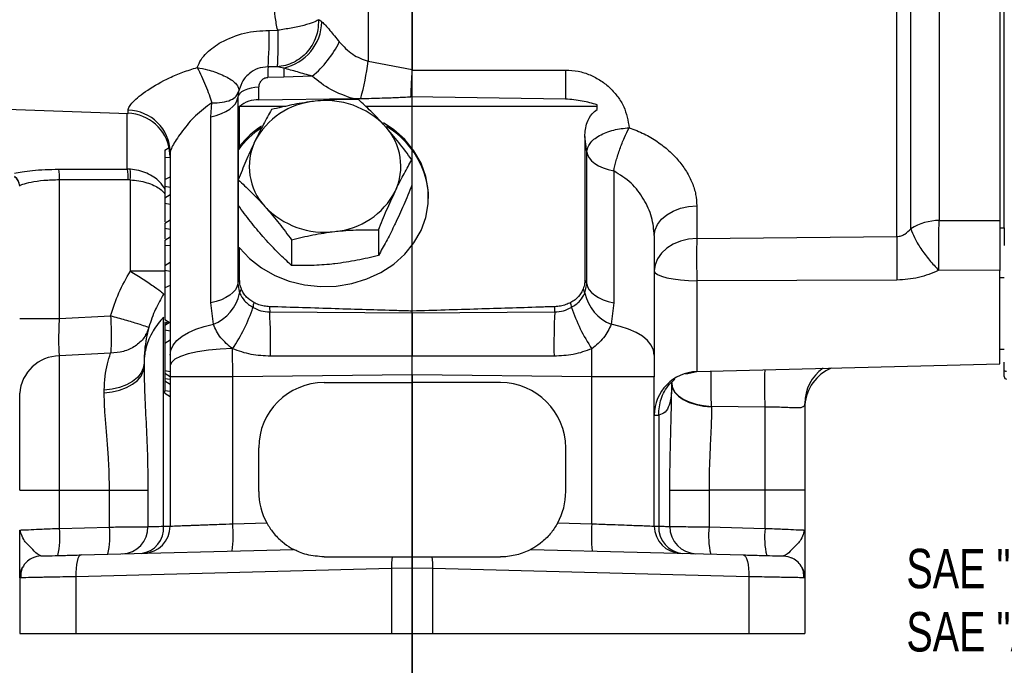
# Model space of a CAD drawing. Header units: inches. Extents: x 0.4 to 16.6, y 0.2 to 10.8.
# Tile 6 of 16: x 3.5 to 7.1, y 3.8 to 6.2. Entities that reach past the tile are written whole.
import ezdxf

# ---------------------------------------------------------------- set-up
doc = ezdxf.new("R2010")
doc.units = ezdxf.units.IN
doc.header["$MEASUREMENT"] = 0
doc.layers.add('SLD-0', color=7, linetype='Continuous', lineweight=25)
doc.styles.add('SLDTEXTSTYLE0', font='TXT', dxfattribs={"width": 0.75})

# ---------------------------------------------------------------- blocks, each defined once
blk = doc.blocks.new('SW_NOTE_0_1')
at = {"layer": 'SLD-0', "color": 0, "char_height": 0.145833, "attachment_point": 1, "style": 'SLDTEXTSTYLE0'}
for s, insert in [('SAE "B" 7/8" -13T', (-2.1604, 0.2859)), ('SAE "A" 2-BOLT FLANGE', (-2.1604, 0.0521))]:
    blk.add_mtext(s, dxfattribs=dict(at, insert=insert))

msp = doc.modelspace()

# ---------------------------------------------------------------- linework, layer by layer
at = {"color": 7, "linetype": 'Continuous', "lineweight": 25}
for p, q in [((4.7518, 8.7006), (4.7518, 6.0396)), ((6.7075, 5.3917), (6.7075, 7.4117)), ((7.1044, 5.4231), (7.1044, 7.4218)), ((6.759, 5.42), (6.759, 7.3866)), ((6.8635, 7.3739), (6.8635, 5.4504)), ((7.0883, 7.3769), (7.0883, 5.4504)), ((4.915, 6.4274), (4.915, 6.0087)), ((4.3855, 6.1541), (4.4174, 6.1544)), ((4.4153, 6.0196), (4.3817, 6.0191)), ((4.4398, 6.0145), (4.4153, 6.0196)), ((4.7518, 6.0396), (4.915, 6.0087)), ((4.915, 6.0087), (4.915, 6.0074)), ((4.4407, 5.9808), (4.3805, 5.9796)), ((4.545, 5.9845), (4.4407, 5.9808)), ((4.915, 6.0074), (5.482, 6.0072)), ((4.2812, 5.9504), (4.2724, 5.9279)), ((4.3481, 5.8968), (4.3481, 5.9434)), ((4.268, 5.9184), (4.2724, 5.9279)), ((4.2697, 5.9051), (4.2697, 5.2166)), ((4.2724, 5.9279), (4.2709, 5.9155)), ((4.3481, 5.8968), (4.6962, 5.9014)), ((4.6962, 5.9014), (4.7244, 5.9018)), ((5.4815, 5.8998), (4.9103, 5.9084)), ((3.3605, 5.8647), (3.8642, 5.8471)), ((4.1699, 5.8345), (4.1735, 5.8858)), ((4.2767, 5.7259), (4.2767, 5.8731)), ((4.2767, 5.8731), (4.4475, 5.8731)), ((4.7426, 5.8731), (5.5983, 5.8731)), ((5.5983, 5.8614), (5.5983, 5.8786)), ((4.1699, 5.146), (4.1699, 5.8345)), ((5.5533, 5.7612), (5.5533, 5.2312)), ((5.5604, 5.7045), (5.5533, 5.7612)), ((4.0005, 5.711), (4.0161, 5.721)), ((4.0199, 5.6879), (4.0161, 5.721)), ((4.2722, 5.7136), (4.2767, 5.7259)), ((4.0005, 5.711), (4.0005, 5.6833)), ((4.0199, 5.6822), (4.0005, 5.6833)), ((4.0199, 5.7039), (4.0199, 4.9528)), ((4.2722, 5.6038), (4.2722, 5.7136)), ((5.5604, 5.2166), (5.5604, 5.7045)), ((4.9137, 5.6753), (4.9137, 5.5808)), ((3.6078, 5.6404), (3.8614, 5.6406)), ((3.8726, 5.6402), (3.8614, 5.6406)), ((4.0005, 5.6021), (4.0199, 5.6121)), ((5.6602, 5.6339), (5.6602, 5.146)), ((3.8642, 5.6013), (3.6107, 5.6009)), ((3.6107, 5.088), (3.6107, 5.6009)), ((3.8726, 5.601), (3.8642, 5.6013)), ((3.8726, 5.2633), (3.8726, 5.601)), ((4.0005, 5.6021), (4.0005, 5.5773)), ((4.0005, 5.5773), (4.0199, 5.574)), ((4.0005, 5.5773), (4.0005, 5.5329)), ((4.2712, 5.6015), (4.2712, 5.507)), ((4.0199, 5.5452), (4.0005, 5.5329)), ((4.0005, 5.5329), (4.0005, 5.5143)), ((4.0005, 5.5143), (4.0199, 5.511)), ((4.2722, 5.3492), (4.2722, 5.5058)), ((5.9673, 5.5052), (5.9673, 5.3843)), ((4.0005, 5.441), (4.0199, 5.4533)), ((4.0005, 5.441), (4.0005, 5.4224)), ((6.8635, 5.4504), (7.0883, 5.4504)), ((7.0883, 5.4493), (7.0883, 5.4231)), ((4.0005, 5.4224), (4.0199, 5.4191)), ((4.0005, 5.4224), (4.0005, 5.3822)), ((4.0005, 5.3777), (4.0199, 5.3901)), ((4.79, 5.4159), (4.79, 5.3214)), ((5.8102, 5.3949), (5.8102, 4.9528)), ((5.9673, 5.3843), (6.7075, 5.3917)), ((7.0883, 5.4231), (7.1044, 5.4231)), ((7.0883, 5.4231), (7.0883, 5.2652)), ((7.1044, 5.4231), (7.1044, 5.3576)), ((4.0005, 5.3777), (4.0005, 5.3587)), ((4.0005, 5.3587), (4.0199, 5.3591)), ((4.0005, 5.3587), (4.0005, 5.2846)), ((4.4687, 5.379), (4.4687, 5.2845)), ((4.2767, 5.3497), (4.2722, 5.3492)), ((4.2767, 5.2312), (4.2767, 5.3497)), ((4.0005, 5.2846), (4.0199, 5.2969)), ((4.0005, 5.2846), (4.0005, 5.2668)), ((4.0005, 5.2668), (4.0199, 5.2635)), ((4.0005, 5.2668), (4.0005, 5.1856)), ((5.9668, 5.2638), (5.9673, 5.2279)), ((7.0883, 5.2652), (6.8621, 5.2664)), ((7.0883, 4.9209), (7.0883, 5.2652)), ((4.0199, 5.2102), (4.0005, 5.2012)), ((4.2697, 5.2166), (4.2768, 5.1815)), ((5.5533, 5.1815), (5.5604, 5.2166)), ((6.7075, 5.2303), (5.9673, 5.2279)), ((7.1044, 5.2389), (7.0883, 5.2389)), ((4.1795, 5.0665), (4.1699, 5.146)), ((5.6602, 5.146), (5.6506, 5.0665)), ((3.6107, 5.088), (3.7998, 5.0974)), ((4.3881, 5.1126), (4.915, 5.1084)), ((4.915, 5.1084), (4.915, 5.1155)), ((4.915, 5.1084), (5.442, 5.1126)), ((3.4634, 5.088), (3.6107, 5.088)), ((3.9957, 4.3197), (3.9957, 5.0933)), ((4.0158, 5.0729), (4.0005, 5.0833)), ((4.0005, 5.0692), (4.0116, 5.0757)), ((4.0005, 5.0631), (4.0199, 5.0754)), ((4.0005, 5.0692), (4.0005, 5.0631)), ((4.0005, 5.0631), (4.0005, 5.0445)), ((4.0199, 5.0412), (4.0005, 5.0445)), ((4.0005, 5.0445), (4.0005, 4.9972)), ((4.0005, 4.9972), (4.0199, 5.0096)), ((4.0005, 4.9972), (4.0005, 4.8956)), ((3.7998, 4.9601), (3.6107, 4.9497)), ((4.0199, 4.9528), (4.0199, 4.9139)), ((4.2509, 4.9758), (4.2499, 4.9765)), ((4.2513, 4.8722), (4.2509, 4.9758)), ((5.5788, 4.8722), (5.5792, 4.9758)), ((7.0883, 4.9749), (7.1044, 4.9749)), ((3.6107, 4.4524), (3.6107, 4.9497)), ((3.9231, 4.9234), (3.9231, 4.9109)), ((4.915, 4.9489), (4.3907, 4.9485)), ((5.4394, 4.9485), (4.915, 4.9489)), ((4.915, 4.88), (4.915, 4.9489)), ((5.9673, 4.8915), (7.0883, 4.9209)), ((7.1044, 4.8952), (7.1044, 4.9263)), ((4.0005, 4.8956), (4.0199, 4.8923)), ((4.0005, 4.8956), (4.0005, 4.8861)), ((4.0005, 4.8861), (4.0199, 4.8737)), ((4.0005, 4.8861), (4.0005, 4.8665)), ((4.0199, 4.9139), (4.0199, 4.8722)), ((4.915, 4.88), (4.2513, 4.8722)), ((4.915, 4.8511), (4.915, 4.88)), ((5.5788, 4.8722), (4.915, 4.88)), ((5.9346, 4.8848), (5.9673, 4.8918)), ((7.1044, 4.8731), (7.1044, 4.8952)), ((4.0005, 4.8665), (4.0199, 4.8632)), ((4.0005, 4.8665), (4.0005, 4.857)), ((4.0005, 4.857), (4.0199, 4.8447)), ((4.0005, 4.857), (4.0005, 4.8209)), ((4.0199, 4.8722), (4.0199, 4.3199)), ((4.2513, 4.8722), (4.0199, 4.8722)), ((4.2513, 4.3285), (4.2513, 4.8722)), ((4.5892, 4.8511), (4.915, 4.8511)), ((5.2408, 4.8511), (4.915, 4.8511)), ((5.5788, 4.3285), (5.5788, 4.8722)), ((5.8102, 4.8722), (5.5788, 4.8722)), ((5.8102, 4.3199), (5.8102, 4.8722)), ((5.8747, 4.8471), (5.8747, 4.8488)), ((5.8747, 4.8444), (5.8747, 4.8471)), ((3.7759, 4.813), (3.7759, 4.8228)), ((4.0199, 4.8176), (4.0005, 4.8209)), ((4.0005, 4.8114), (4.0005, 4.8209)), ((4.0005, 4.8114), (4.0199, 4.799)), ((6.0219, 4.7628), (6.0219, 4.761)), ((6.2194, 4.7601), (6.0219, 4.7628)), ((6.2194, 4.7601), (6.2194, 4.4524)), ((5.8102, 4.7308), (5.8263, 4.7308)), ((5.8263, 4.7308), (5.8263, 4.3198)), ((4.3473, 4.4479), (4.3473, 4.6092)), ((5.4828, 4.4479), (5.4828, 4.6092)), ((3.4634, 4.4524), (3.6107, 4.4524)), ((3.6107, 4.4524), (3.7954, 4.4524)), ((3.6107, 4.3116), (3.6107, 4.4524)), ((3.7954, 4.4524), (3.9377, 4.4524)), ((3.7954, 4.3165), (3.7954, 4.4524)), ((3.9377, 4.4524), (3.9377, 4.3179)), ((5.8676, 4.3185), (5.8676, 4.4524)), ((5.8676, 4.4524), (6.0124, 4.4524)), ((6.0124, 4.4524), (6.0124, 4.3171)), ((6.2194, 4.4524), (6.0124, 4.4524)), ((6.3666, 4.4524), (6.2194, 4.4524)), ((6.2194, 4.4524), (6.2194, 4.3116)), ((6.3666, 4.4524), (6.3666, 4.3054)), ((3.4634, 4.3054), (3.4684, 4.3056)), ((3.468, 4.2944), (3.4634, 4.3054)), ((3.4661, 4.3055), (3.4641, 4.2949)), ((3.6107, 4.3116), (3.7954, 4.3165)), ((4.2513, 4.3285), (4.377, 4.3318)), ((5.4531, 4.3318), (5.5788, 4.3285)), ((6.0124, 4.3171), (6.2194, 4.3116)), ((6.3616, 4.3056), (6.3666, 4.3054)), ((6.3666, 4.3054), (6.362, 4.2944)), ((6.3659, 4.2949), (6.364, 4.3055)), ((3.6905, 4.2133), (4.4765, 4.2339)), ((5.3536, 4.2339), (6.1396, 4.2133)), ((4.5892, 4.206), (4.8409, 4.206)), ((4.9892, 4.206), (5.2408, 4.206)), ((4.8386, 4.1632), (3.6709, 4.1327)), ((4.915, 4.1647), (4.8386, 4.1632)), ((4.8386, 4.1632), (4.8386, 3.9221)), ((4.9915, 4.1632), (4.915, 4.1647)), ((4.9915, 3.9221), (4.9915, 4.1632)), ((6.1592, 4.1327), (4.9915, 4.1632)), ((3.4634, 4.1288), (3.4634, 3.9221)), ((3.6709, 4.1327), (3.6709, 3.9221)), ((6.1592, 4.1327), (6.1592, 3.9221)), ((6.3666, 4.1288), (6.3594, 4.1289)), ((6.3666, 4.1288), (6.3666, 3.9221)), ((3.4634, 3.9221), (3.6709, 3.9221)), ((3.6709, 3.9221), (4.8386, 3.9221)), ((4.8386, 3.9221), (4.9915, 3.9221)), ((4.9915, 3.9221), (6.1592, 3.9221)), ((6.1592, 3.9221), (6.3666, 3.9221))]:
    msp.add_line(p, q, dxfattribs=at)
at = {"color": 8, "linetype": 'Continuous', "lineweight": 25}
for p, q in [((4.2709, 5.9155), (4.2697, 5.9051)), ((3.8614, 5.6406), (3.8614, 5.8472)), ((3.8642, 5.8471), (3.8642, 5.8583)), ((4.0005, 5.2633), (3.8726, 5.2633)), ((5.9673, 5.2279), (5.9673, 4.8915)), ((5.926, 4.8829), (5.9346, 4.8848))]:
    msp.add_line(p, q, dxfattribs=at)
at = {"color": 7, "linetype": 'Continuous', "lineweight": 25, "flags": 128}
for points in [[(4.3481, 5.9434), (4.3332, 5.9425), (4.3188, 5.9403), (4.3056, 5.9367), (4.2939, 5.932), (4.2841, 5.9262), (4.2767, 5.9197), (4.2718, 5.9126), (4.2697, 5.9051)], [(4.1699, 5.8345), (4.1903, 5.8396), (4.2091, 5.846), (4.2259, 5.8537), (4.2403, 5.8626), (4.2521, 5.8723), (4.261, 5.8828), (4.2669, 5.8938), (4.2697, 5.9051)], [(4.2767, 5.3497), (4.3137, 5.3101), (4.3573, 5.2758), (4.4065, 5.2476), (4.4601, 5.2264), (4.5168, 5.2125), (4.5752, 5.2063), (4.6341, 5.2079), (4.692, 5.2174), (4.7476, 5.2344), (4.7994, 5.2585), (4.8464, 5.2893), (4.8874, 5.326), (4.9214, 5.3676), (4.9477, 5.4133), (4.9655, 5.4619), (4.9745, 5.5123), (4.9745, 5.5634), (4.9655, 5.6138), (4.9477, 5.6624), (4.9214, 5.7081), (4.8874, 5.7497), (4.8464, 5.7864), (4.8088, 5.8118)], [(5.5604, 5.7045), (5.5631, 5.6932), (5.569, 5.6822), (5.578, 5.6717), (5.5898, 5.6619), (5.6042, 5.6531), (5.621, 5.6454), (5.6398, 5.6389), (5.6602, 5.6339)], [(5.8102, 5.3949), (5.8132, 5.4161), (5.8221, 5.4364), (5.8365, 5.4553), (5.856, 5.4719), (5.8797, 5.4856), (5.9068, 5.4959), (5.9364, 5.5026), (5.9673, 5.5052)], [(5.9673, 5.3843), (5.9364, 5.3815), (5.9068, 5.3743), (5.8797, 5.363), (5.856, 5.3479), (5.8365, 5.3298), (5.8221, 5.3092), (5.8132, 5.287), (5.8102, 5.2638)], [(5.8102, 5.2638), (5.8132, 5.2569), (5.8221, 5.2503), (5.8365, 5.2441), (5.8559, 5.2387), (5.8797, 5.2342), (5.9068, 5.2309), (5.9364, 5.2287), (5.9673, 5.2279)], [(4.2697, 5.2166), (4.2669, 5.2053), (4.261, 5.1943), (4.2521, 5.1838), (4.2403, 5.174), (4.2259, 5.1652), (4.2091, 5.1575), (4.1903, 5.151), (4.1699, 5.146)], [(5.5604, 5.2166), (5.5631, 5.2053), (5.569, 5.1943), (5.578, 5.1838), (5.5898, 5.174), (5.6042, 5.1652), (5.621, 5.1575), (5.6398, 5.151), (5.6602, 5.146)], [(4.0199, 4.9528), (4.0227, 4.9712), (4.0311, 4.9892), (4.0449, 5.0064), (4.0638, 5.0223), (4.0872, 5.0365), (4.1148, 5.0489), (4.1458, 5.0589), (4.1795, 5.0665)], [(5.8102, 4.9528), (5.8074, 4.9712), (5.799, 4.9892), (5.7852, 5.0064), (5.7663, 5.0223), (5.7428, 5.0365), (5.7153, 5.0489), (5.6843, 5.0589), (5.6506, 5.0665)], [(4.2499, 4.9765), (4.2044, 4.9748), (4.161, 4.9708), (4.1213, 4.9649), (4.0866, 4.9571), (4.0582, 4.9477), (4.0372, 4.9372), (4.0242, 4.9258), (4.0199, 4.9139)], [(3.9231, 4.9234), (3.9203, 4.9048), (3.9121, 4.8868), (3.8988, 4.8701), (3.8807, 4.8552), (3.8586, 4.8427), (3.8331, 4.8329), (3.8052, 4.8262), (3.7759, 4.8228)], [(3.7759, 4.813), (3.8052, 4.8162), (3.8331, 4.8227), (3.8586, 4.8323), (3.8807, 4.8445), (3.8988, 4.859), (3.9121, 4.8753), (3.9203, 4.8928), (3.9231, 4.9109)], [(5.8747, 4.8466), (5.8775, 4.8311), (5.8857, 4.8161), (5.899, 4.8022), (5.9171, 4.7898), (5.9392, 4.7793), (5.9647, 4.7711), (5.9926, 4.7656), (6.0219, 4.7628)], [(5.8747, 4.8444), (5.8775, 4.829), (5.8857, 4.8141), (5.899, 4.8002), (5.9171, 4.7878), (5.9392, 4.7774), (5.9647, 4.7693), (5.9926, 4.7638), (6.0219, 4.761)], [(3.542, 4.2094), (3.5265, 4.2075), (3.5124, 4.2029)], [(3.6905, 4.2133), (3.6863, 4.2116), (3.6824, 4.207), (3.6788, 4.1995), (3.6758, 4.1895), (3.6734, 4.1773), (3.6718, 4.1634), (3.6709, 4.1483), (3.6709, 4.1327)], [(6.1396, 4.2133), (6.1438, 4.2116), (6.1477, 4.207), (6.1513, 4.1995), (6.1543, 4.1895), (6.1567, 4.1773), (6.1583, 4.1634), (6.1592, 4.1483), (6.1592, 4.1327)], [(6.2881, 4.2094), (6.3035, 4.2075), (6.3177, 4.2029)]]:
    msp.add_lwpolyline(points, dxfattribs=at)
at = {"color": 7, "linetype": 'Continuous', "lineweight": 25}
for centre, radius, start, end in [((3.0744, 6.1232), 1.3115, 355.4472, 1.35), ((4.399, 6.1922), 0.1823, 282.9422, 357.9989), ((4.3028, 6.279), 0.3813, 309.4333, 333.9348), ((4.8506, 5.9853), 0.4701, 175.8743, 180.6956), ((6.7641, 6.0557), 2.3246, 181.0145, 181.8465), ((3.6792, 6.1818), 1.0821, 345.0034, 352.4489), ((10.7127, 5.9325), 5.2313, 179.1818, 180.3584), ((4.3424, 5.7948), 0.1022, 86.7723, 129.9855), ((4.5793, 5.615), 0.2778, 94.9017, 152.408), ((4.5948, 5.5926), 0.3018, 43.1616, 97.4645), ((3.8622, 5.7006), 0.1577, 1.2029, 89.2637), ((3.8586, 5.686), 0.1613, 8.835, 88), ((4.5573, 5.4948), 0.3594, 123.8999, 142.4994), ((4.5587, 5.4996), 0.3616, 123.7906, 141.2459), ((4.6554, 5.6513), 0.2174, 334.6152, 42.7924), ((4.6578, 5.525), 0.3179, 1.1559, 59.2586), ((4.5295, 5.6505), 0.2174, 154.6152, 222.7924), ((3.4231, 5.5787), 0.0403, 0.0096, 58.2746), ((3.4231, 5.5776), 0.0403, 0, 58.2375), ((3.433, 5.6081), 0.1778, 357.6898, 10.461), ((3.6813, 5.608), 0.1831, 357.9138, 10.2685), ((3.6914, 5.6206), 0.1822, 353.8345, 6.1655), ((4.6056, 5.6868), 0.2778, 274.9017, 332.408), ((4.5901, 5.7092), 0.3018, 223.1616, 277.4645), ((6.8636, 5.2555), 0.195, 90.0167, 122.4251), ((11.0528, 5.3108), 4.3461, 178.9329, 181.0605), ((4.2952, 5.2132), 0.0258, 135.9328, 172.5589), ((5.5348, 5.2132), 0.0258, 7.4411, 44.0672), ((4.118, 5.2172), 0.1628, 292.1985, 347.3101), ((4.3138, 5.1754), 0.0375, 144.6016, 170.7232), ((5.5163, 5.1754), 0.0375, 9.2768, 35.3984), ((5.7121, 5.2172), 0.1628, 192.6899, 247.8015), ((4.4209, 5.1231), 0.0949, 165.3325, 176.2887), ((5.4092, 5.1231), 0.0949, 3.7113, 14.6675), ((3.7216, 5.3305), 0.6371, 326.1717, 341.5899), ((5.107, 5.1422), 0.7196, 180.8248, 182.3556), ((1.9709, 4.9913), 2.4202, 358.9848, 2.8727), ((7.8592, 4.9913), 2.4202, 177.1273, 181.0152), ((4.723, 5.1422), 0.7196, 357.6444, 359.1752), ((6.1085, 5.3305), 0.6371, 198.4101, 213.8283), ((3.6121, 4.8006), 0.1491, 90.5583, 175.887), ((5.9715, 4.7303), 0.1613, 91.5033, 180), ((6.5279, 4.7564), 0.1613, 113.2554, 175.5199), ((7.1112, 4.9024), 0.00993, 226.5542, 279.7443), ((4.5892, 4.6092), 0.2419, 90, 180), ((5.2408, 4.6092), 0.2419, 0, 90), ((7.1145, 4.8731), 0.0101, 180, 261.0288), ((4.5892, 4.4479), 0.2419, 180, 208.6791), ((5.2408, 4.4479), 0.2419, 331.3209, 0), ((3.3169, 4.2791), 0.2955, 346.6906, 6.328), ((3.5016, 4.2839), 0.2955, 346.6906, 6.328), ((3.8387, 4.3162), 0.0991, 272.3641, 0.9417), ((3.9024, 4.3121), 0.0936, 276.3854, 4.6303), ((3.9192, 4.3199), 0.1006, 271.5, 0), ((3.6727, 4.2883), 0.58, 354.0238, 3.977), ((6.1574, 4.2883), 0.58, 176.023, 185.9762), ((5.9108, 4.3199), 0.1006, 180, 268.5), ((5.9219, 4.3146), 0.0957, 176.8969, 265.4179), ((5.9674, 4.3177), 0.0999, 179.5398, 268.0849), ((6.3062, 4.2845), 0.2955, 173.672, 193.3094), ((6.5132, 4.2791), 0.2955, 173.672, 193.3094), ((5.0996, 4.1708), 0.2611, 172.2635, 181.6685), ((4.7305, 4.1708), 0.2611, 358.3315, 7.7365), ((3.5441, 4.1288), 0.0806, 150.5365, 180), ((6.286, 4.1288), 0.0806, 0, 29.4635)]:
    msp.add_arc(centre, radius, start, end, dxfattribs=at)
at = {"color": 8, "linetype": 'Continuous', "lineweight": 25}
for centre, radius, start, end in [((7.7096, 4.8395), 1.4923, 177.7501, 183.0516), ((6.5262, 4.7734), 0.1596, 125.2244, 179.9201)]:
    msp.add_arc(centre, radius, start, end, dxfattribs=at)
at = {"color": 7, "linetype": 'Continuous', "lineweight": 25}
for points, knots in [([(4.4174, 6.1544), (4.4139, 6.1714), (4.4071, 6.2052), (4.4054, 6.2364), (4.4045, 6.252)], [0, 0, 0, 0, 0.500898, 1, 1, 1, 1]), ([(4.5679, 6.1936), (4.5678, 6.1811), (4.5676, 6.1597), (4.559, 6.1278), (4.5461, 6.0999), (4.5269, 6.0735), (4.5036, 6.0517), (4.4763, 6.0348), (4.4466, 6.0232), (4.4257, 6.0208), (4.4153, 6.0196)], [0, 0, 0, 0, 0.1455432, 0.2499753, 0.3810945, 0.4999817, 0.6276831, 0.7499906, 0.8757097, 1, 1, 1, 1]), ([(4.5679, 6.1936), (4.5626, 6.1903), (4.5518, 6.1836), (4.5158, 6.1725), (4.4694, 6.1621), (4.4344, 6.157), (4.4174, 6.1544)], [0, 0, 0, 0, 0.243099, 0.5, 0.756901, 1, 1, 1, 1]), ([(4.5679, 6.1936), (4.5696, 6.1932), (4.5732, 6.1925), (4.5785, 6.1881), (4.5812, 6.1858)], [0, 0, 0, 0, 0.492675, 1, 1, 1, 1]), ([(4.2087, 6.111), (4.2367, 6.1237), (4.293, 6.1492), (4.3546, 6.1525), (4.3855, 6.1541)], [0, 0, 0, 0, 0.499398, 1, 1, 1, 1]), ([(4.4174, 6.1544), (4.4175, 6.1382), (4.4178, 6.1048), (4.4176, 6.0627), (4.4167, 6.0314), (4.4158, 6.0234), (4.4153, 6.0196)], [0, 0, 0, 0, 0.243551, 0.5, 0.756449, 1, 1, 1, 1]), ([(4.5812, 6.1858), (4.5853, 6.1819), (4.594, 6.1734), (4.6152, 6.1486), (4.6334, 6.1261), (4.6453, 6.1115)], [0, 0, 0, 0, 0.235232, 0.500038, 1, 1, 1, 1]), ([(4.1203, 6.0166), (4.1244, 6.0265), (4.1326, 6.0463), (4.1616, 6.0805), (4.1899, 6.0988), (4.2087, 6.111)], [0, 0, 0, 0, 0.249535, 0.500902, 1, 1, 1, 1]), ([(4.6453, 6.1115), (4.6607, 6.0946), (4.6902, 6.0624), (4.7319, 6.047), (4.7518, 6.0396)], [0, 0, 0, 0, 0.522466, 1, 1, 1, 1]), ([(3.8642, 5.8583), (3.8651, 5.8625), (3.867, 5.8711), (3.882, 5.8896), (3.9053, 5.9108), (3.9483, 5.9423), (4.0038, 5.9733), (4.067, 6.0005), (4.1022, 6.0112), (4.1203, 6.0166)], [0, 0, 0, 0, 0.102467, 0.207905, 0.318861, 0.440726, 0.705041, 0.848301, 1, 1, 1, 1]), ([(4.1203, 6.0166), (4.1256, 6.006), (4.1362, 5.9845), (4.1509, 5.95), (4.164, 5.9161), (4.1704, 5.8958), (4.1735, 5.8858)], [0, 0, 0, 0, 0.246684, 0.5, 0.753316, 1, 1, 1, 1]), ([(4.545, 5.9845), (4.5266, 5.9898), (4.4897, 6.0004), (4.4565, 6.0098), (4.4398, 6.0145)], [0, 0, 0, 0, 0.499742, 1, 1, 1, 1]), ([(4.3481, 5.9434), (4.3486, 5.9476), (4.3495, 5.9561), (4.356, 5.9675), (4.3641, 5.9758), (4.3732, 5.9794), (4.3781, 5.9795), (4.3805, 5.9796)], [0, 0, 0, 0, 0.2502647, 0.4998161, 0.7487919, 0.8741343, 1, 1, 1, 1]), ([(4.6962, 5.9014), (4.6679, 5.9111), (4.6114, 5.9307), (4.5671, 5.9666), (4.545, 5.9845)], [0, 0, 0, 0, 0.501015, 1, 1, 1, 1]), ([(4.9103, 5.9084), (4.9106, 5.918), (4.9117, 5.9454), (4.9137, 5.9797), (4.9148, 6.0019), (4.915, 6.0074)], [0, 0, 0, 0, 0.28602, 0.82288, 1, 1, 1, 1]), ([(5.482, 6.0072), (5.4976, 6.0063), (5.5288, 6.0045), (5.5732, 5.9902), (5.6134, 5.9688), (5.6481, 5.9409), (5.6764, 5.9082), (5.7059, 5.8601), (5.7127, 5.8204), (5.7173, 5.794)], [0, 0, 0, 0, 0.125797, 0.250573, 0.375983, 0.501461, 0.62603, 0.75111, 1, 1, 1, 1]), ([(4.2727, 5.9399), (4.2727, 5.9398), (4.2749, 5.9355), (4.2736, 5.9316), (4.2724, 5.9279)], [0, 0, 0, 0, 0.033983, 1, 1, 1, 1]), ([(4.7162, 5.8978), (4.6901, 5.8983), (4.6375, 5.8993), (4.583, 5.8943), (4.5556, 5.8918)], [0, 0, 0, 0, 0.495458, 1, 1, 1, 1]), ([(4.7244, 5.9018), (4.7509, 5.9024), (4.7951, 5.9034), (4.8571, 5.9058), (4.8926, 5.9075), (4.9103, 5.9084)], [0, 0, 0, 0, 0.426726, 0.713306, 1, 1, 1, 1]), ([(5.5983, 5.8786), (5.5805, 5.8838), (5.5442, 5.8945), (5.5027, 5.898), (5.4815, 5.8998)], [0, 0, 0, 0, 0.489662, 1, 1, 1, 1]), ([(4.1735, 5.8858), (4.1528, 5.8705), (4.1113, 5.8399), (4.0717, 5.7912), (4.0458, 5.7551), (4.031, 5.7309), (4.0215, 5.7121), (4.0204, 5.7066), (4.0199, 5.7039)], [0, 0, 0, 0, 0.249748, 0.499126, 0.624379, 0.749393, 0.874678, 1, 1, 1, 1]), ([(4.5556, 5.8918), (4.5518, 5.8914), (4.5229, 5.888), (4.4686, 5.879), (4.4196, 5.8669), (4.3949, 5.8609)], [0, 0, 0, 0, 0.070098, 0.530789, 1, 1, 1, 1]), ([(4.8149, 5.799), (4.8126, 5.8017), (4.7949, 5.8215), (4.7615, 5.8564), (4.7314, 5.8839), (4.7162, 5.8978)], [0, 0, 0, 0, 0.0701, 0.53079, 1, 1, 1, 1]), ([(4.3949, 5.8609), (4.3849, 5.8433), (4.3646, 5.8079), (4.3436, 5.7652), (4.3331, 5.7437)], [0, 0, 0, 0, 0.495458, 1, 1, 1, 1]), ([(5.5533, 5.7612), (5.5546, 5.7788), (5.5567, 5.8084), (5.576, 5.8425), (5.5921, 5.8561), (5.5983, 5.8614)], [0, 0, 0, 0, 0.474801, 0.795411, 1, 1, 1, 1]), ([(4.9137, 5.6753), (4.8977, 5.6968), (4.8653, 5.7404), (4.8318, 5.7794), (4.8149, 5.799)], [0, 0, 0, 0, 0.495458, 1, 1, 1, 1]), ([(5.5604, 5.7045), (5.563, 5.7151), (5.5683, 5.737), (5.6048, 5.7661), (5.6569, 5.7875), (5.6976, 5.7919), (5.7173, 5.794)], [0, 0, 0, 0, 0.242744, 0.500002, 0.759266, 1, 1, 1, 1]), ([(5.6602, 5.6339), (5.663, 5.6464), (5.6686, 5.6721), (5.6825, 5.715), (5.699, 5.7575), (5.7113, 5.782), (5.7173, 5.794)], [0, 0, 0, 0, 0.245114, 0.5, 0.754886, 1, 1, 1, 1]), ([(5.7173, 5.794), (5.7359, 5.7868), (5.7728, 5.7727), (5.8218, 5.7433), (5.8649, 5.7097), (5.9011, 5.6722), (5.9302, 5.632), (5.9512, 5.5901), (5.9648, 5.5473), (5.9664, 5.5192), (5.9673, 5.5052)], [0, 0, 0, 0, 0.130637, 0.258247, 0.384518, 0.509998, 0.633383, 0.756676, 0.87893, 1, 1, 1, 1]), ([(4.3331, 5.7437), (4.3316, 5.7406), (4.3205, 5.7172), (4.2996, 5.6706), (4.2807, 5.6247), (4.2712, 5.6015)], [0, 0, 0, 0, 0.070094, 0.530786, 1, 1, 1, 1]), ([(4.0005, 5.6833), (4.0005, 5.6705), (4.0005, 5.6459), (4.0005, 5.619), (4.0005, 5.6051), (4.0005, 5.603)], [0, 0, 0, 0, 0.477744, 0.921378, 1, 1, 1, 1]), ([(4.8518, 5.5581), (4.8533, 5.5612), (4.8644, 5.5843), (4.8853, 5.6255), (4.9042, 5.6586), (4.9137, 5.6753)], [0, 0, 0, 0, 0.070094, 0.530786, 1, 1, 1, 1]), ([(3.4443, 5.6255), (3.4531, 5.6272), (3.4706, 5.6306), (3.5101, 5.6357), (3.5564, 5.6396), (3.5906, 5.6401), (3.6078, 5.6404)], [0, 0, 0, 0, 0.246984, 0.495531, 0.746469, 1, 1, 1, 1]), ([(5.8102, 5.3949), (5.8082, 5.4176), (5.8041, 5.4632), (5.7732, 5.5303), (5.7276, 5.5923), (5.6827, 5.62), (5.6602, 5.6339)], [0, 0, 0, 0, 0.24971, 0.49984, 0.749823, 1, 1, 1, 1]), ([(3.6107, 5.6009), (3.5908, 5.6003), (3.5513, 5.5991), (3.5032, 5.5915), (3.4699, 5.5833), (3.4656, 5.5803), (3.4634, 5.5787)], [0, 0, 0, 0, 0.250263, 0.500076, 0.75003, 1, 1, 1, 1]), ([(4.2712, 5.6015), (4.2872, 5.5869), (4.3196, 5.5575), (4.3531, 5.5211), (4.37, 5.5028)], [0, 0, 0, 0, 0.495458, 1, 1, 1, 1]), ([(4.9137, 5.5808), (4.9037, 5.5562), (4.8834, 5.5067), (4.8624, 5.4614), (4.8518, 5.4386)], [0, 0, 0, 0, 0.495458, 1, 1, 1, 1]), ([(4.79, 5.4159), (4.8, 5.4404), (4.8203, 5.49), (4.8413, 5.5353), (4.8518, 5.5581)], [0, 0, 0, 0, 0.495458, 1, 1, 1, 1]), ([(4.0005, 5.5143), (4.0005, 5.5067), (4.0005, 5.4929), (4.0005, 5.4719), (4.0005, 5.4599), (4.0005, 5.4473), (4.0005, 5.4454)], [0, 0, 0, 0, 0.357522, 0.651806, 0.946942, 1, 1, 1, 1]), ([(4.37, 5.3833), (4.3676, 5.3859), (4.3499, 5.406), (4.3165, 5.4464), (4.2864, 5.4867), (4.2712, 5.507)], [0, 0, 0, 0, 0.0701, 0.53079, 1, 1, 1, 1]), ([(4.37, 5.5028), (4.3723, 5.5001), (4.39, 5.48), (4.4234, 5.4397), (4.4535, 5.3993), (4.4687, 5.379)], [0, 0, 0, 0, 0.0701, 0.53079, 1, 1, 1, 1]), ([(4.8518, 5.4386), (4.8504, 5.4355), (4.8393, 5.4124), (4.8183, 5.3712), (4.7995, 5.3381), (4.79, 5.3214)], [0, 0, 0, 0, 0.0700938, 0.5307864, 1, 1, 1, 1]), ([(6.8621, 5.2664), (6.8619, 5.2858), (6.8617, 5.3181), (6.862, 5.369), (6.8625, 5.4138), (6.8632, 5.4384), (6.8635, 5.4504)], [0, 0, 0, 0, 0.30035, 0.499876, 0.756118, 1, 1, 1, 1]), ([(7.0883, 5.4504), (7.0883, 5.4369), (7.0883, 5.4101), (7.0883, 5.3573), (7.0883, 5.307), (7.0883, 5.2776), (7.0883, 5.2652)], [0, 0, 0, 0, 0.268628, 0.53726, 0.805824, 1, 1, 1, 1]), ([(4.4687, 5.379), (4.4948, 5.3855), (4.5474, 5.3986), (4.6019, 5.4062), (4.6293, 5.41)], [0, 0, 0, 0, 0.495458, 1, 1, 1, 1]), ([(4.6293, 5.41), (4.6331, 5.4104), (4.662, 5.4136), (4.7163, 5.4171), (4.7653, 5.4163), (4.79, 5.4159)], [0, 0, 0, 0, 0.070098, 0.530789, 1, 1, 1, 1]), ([(6.7075, 5.3917), (6.7125, 5.3921), (6.7227, 5.393), (6.7413, 5.4019), (6.7519, 5.4128), (6.759, 5.42)], [0, 0, 0, 0, 0.249707, 0.501478, 1, 1, 1, 1]), ([(6.759, 5.42), (6.7626, 5.4096), (6.77, 5.3881), (6.7947, 5.3468), (6.8265, 5.304), (6.8504, 5.2787), (6.8621, 5.2664)], [0, 0, 0, 0, 0.243136, 0.5, 0.756864, 1, 1, 1, 1]), ([(4.4687, 5.2845), (4.4527, 5.2991), (4.4203, 5.3285), (4.3868, 5.3649), (4.37, 5.3833)], [0, 0, 0, 0, 0.495458, 1, 1, 1, 1]), ([(5.9673, 5.3843), (5.9671, 5.3748), (5.9667, 5.3586), (5.9666, 5.3284), (5.9665, 5.2977), (5.9667, 5.2751), (5.9668, 5.2638)], [0, 0, 0, 0, 0.291929, 0.499961, 0.752782, 1, 1, 1, 1]), ([(4.79, 5.3214), (4.7639, 5.3149), (4.7112, 5.3018), (4.6568, 5.2943), (4.6293, 5.2905)], [0, 0, 0, 0, 0.495458, 1, 1, 1, 1]), ([(4.6293, 5.2905), (4.6255, 5.29), (4.5967, 5.2868), (4.5423, 5.2833), (4.4934, 5.2841), (4.4687, 5.2845)], [0, 0, 0, 0, 0.070098, 0.530789, 1, 1, 1, 1]), ([(3.7998, 5.0974), (3.809, 5.1264), (3.8274, 5.1842), (3.8576, 5.2369), (3.8726, 5.2633)], [0, 0, 0, 0, 0.499901, 1, 1, 1, 1]), ([(3.8726, 5.2633), (3.8889, 5.253), (3.9225, 5.2318), (3.9641, 5.204), (3.9918, 5.1839), (3.9944, 5.1801), (3.9957, 5.1783)], [0, 0, 0, 0, 0.241042, 0.5, 0.758958, 1, 1, 1, 1]), ([(6.8621, 5.2664), (6.8376, 5.2559), (6.7885, 5.235), (6.7345, 5.2319), (6.7075, 5.2303)], [0, 0, 0, 0, 0.499962, 1, 1, 1, 1]), ([(4.2832, 5.1972), (4.2818, 5.2014), (4.2791, 5.2091), (4.2771, 5.2205), (4.2768, 5.2276), (4.2767, 5.2312)], [0, 0, 0, 0, 0.385473, 0.691165, 1, 1, 1, 1]), ([(5.5533, 5.2312), (5.5532, 5.2267), (5.5528, 5.2187), (5.5504, 5.2073), (5.548, 5.2006), (5.5468, 5.1972)], [0, 0, 0, 0, 0.3855258, 0.6912343, 1, 1, 1, 1]), ([(3.9957, 5.1783), (3.9852, 5.1598), (3.9628, 5.1204), (3.943, 5.0646), (3.9311, 5.0144), (3.9245, 4.9701), (3.9236, 4.9399), (3.9231, 4.9234)], [0, 0, 0, 0, 0.232177, 0.494252, 0.65671, 0.813005, 1, 1, 1, 1]), ([(4.0005, 5.2003), (4.0005, 5.2004), (4.0005, 5.2009), (4.0005, 5.1925), (4.0005, 5.177), (4.0005, 5.157), (4.0005, 5.1342), (4.0005, 5.1124), (4.0005, 5.0952), (4.0005, 5.0867), (4.0005, 5.0833)], [0, 0, 0, 0, 0.082684, 0.229332, 0.364976, 0.525241, 0.659552, 0.794674, 0.916351, 1, 1, 1, 1]), ([(4.2768, 5.1815), (4.2821, 5.1719), (4.2904, 5.157), (4.3089, 5.1401), (4.3204, 5.1329), (4.3261, 5.1293)], [0, 0, 0, 0, 0.47766, 0.740618, 1, 1, 1, 1]), ([(4.329, 5.1472), (4.3195, 5.1534), (4.3047, 5.163), (4.2906, 5.1812), (4.2857, 5.1918), (4.2832, 5.1972)], [0, 0, 0, 0, 0.473745, 0.732506, 1, 1, 1, 1]), ([(5.5468, 5.1972), (5.5446, 5.1922), (5.5379, 5.1775), (5.5221, 5.1598), (5.5066, 5.1505), (5.501, 5.1472)], [0, 0, 0, 0, 0.245745, 0.730098, 1, 1, 1, 1]), ([(5.5039, 5.1293), (5.5097, 5.1329), (5.5212, 5.1401), (5.5397, 5.1571), (5.548, 5.1719), (5.5533, 5.1815)], [0, 0, 0, 0, 0.2604, 0.523279, 1, 1, 1, 1]), ([(4.3875, 5.1318), (4.3808, 5.1324), (4.3673, 5.1334), (4.3474, 5.1385), (4.3352, 5.1442), (4.329, 5.1472)], [0, 0, 0, 0, 0.3263415, 0.6581514, 1, 1, 1, 1]), ([(5.501, 5.1472), (5.4951, 5.1444), (5.4832, 5.1387), (5.4633, 5.1335), (5.4495, 5.1324), (5.4425, 5.1318)], [0, 0, 0, 0, 0.3280625, 0.6590549, 1, 1, 1, 1]), ([(3.941, 5.0539), (3.9403, 5.0544), (3.939, 5.0554), (3.9262, 5.0598), (3.9007, 5.068), (3.8561, 5.0814), (3.8182, 5.0922), (3.7998, 5.0974)], [0, 0, 0, 0, 0.155405, 0.290787, 0.500734, 0.757933, 1, 1, 1, 1]), ([(3.7998, 5.0974), (3.8004, 5.0839), (3.8015, 5.0565), (3.802, 5.018), (3.8015, 4.984), (3.8004, 4.968), (3.7998, 4.9601)], [0, 0, 0, 0, 0.245886, 0.5, 0.754114, 1, 1, 1, 1]), ([(4.3261, 5.1293), (4.3358, 5.1245), (4.3552, 5.115), (4.3771, 5.1134), (4.3881, 5.1126)], [0, 0, 0, 0, 0.4973287, 1, 1, 1, 1]), ([(4.915, 5.1155), (4.8961, 5.116), (4.8392, 5.1177), (4.7443, 5.1205), (4.5874, 5.1253), (4.4685, 5.1292), (4.3875, 5.1318)], [0, 0, 0, 0, 0.107866, 0.323599, 0.539332, 1, 1, 1, 1]), ([(5.4425, 5.1318), (5.4236, 5.1312), (5.3667, 5.1293), (5.2719, 5.1263), (5.115, 5.1214), (4.996, 5.1179), (4.915, 5.1155)], [0, 0, 0, 0, 0.107866, 0.323599, 0.539332, 1, 1, 1, 1]), ([(4.915, 5.1084), (4.915, 5.0965), (4.915, 5.0727), (4.915, 5.0222), (4.915, 4.9793), (4.915, 4.9552), (4.915, 4.9489)], [0, 0, 0, 0, 0.298576, 0.597161, 0.895543, 1, 1, 1, 1]), ([(5.442, 5.1126), (5.453, 5.1134), (5.4748, 5.115), (5.4943, 5.1245), (5.5039, 5.1293)], [0, 0, 0, 0, 0.502194, 1, 1, 1, 1]), ([(3.6107, 4.9497), (3.6101, 4.9576), (3.6089, 4.9734), (3.6084, 5.0074), (3.6089, 5.0463), (3.6101, 5.0741), (3.6107, 5.088)], [0, 0, 0, 0, 0.249665, 0.499797, 0.749921, 1, 1, 1, 1]), ([(3.9957, 5.0933), (3.9887, 5.0853), (3.974, 5.0686), (3.9559, 5.0413), (3.9412, 5.0127), (3.9312, 4.9841), (3.9245, 4.9546), (3.9236, 4.9344), (3.9231, 4.9234)], [0, 0, 0, 0, 0.151492, 0.316253, 0.494338, 0.656765, 0.813034, 1, 1, 1, 1]), ([(4.0005, 5.0755), (4.0005, 5.0752), (4.0005, 5.0719), (4.0005, 5.0705), (4.0005, 5.0692)], [0, 0, 0, 0, 0.087778, 1, 1, 1, 1]), ([(4.2499, 4.9765), (4.2343, 4.9894), (4.2023, 5.0162), (4.1872, 5.0494), (4.1795, 5.0665)], [0, 0, 0, 0, 0.485855, 1, 1, 1, 1]), ([(5.6506, 5.0665), (5.6427, 5.0492), (5.6275, 5.0157), (5.595, 4.9888), (5.5792, 4.9758)], [0, 0, 0, 0, 0.515161, 1, 1, 1, 1]), ([(3.941, 5.0539), (3.9359, 5.0411), (3.9254, 5.0147), (3.8918, 4.9841), (3.8487, 4.9637), (3.8158, 4.9613), (3.7998, 4.9601)], [0, 0, 0, 0, 0.243777, 0.5, 0.756223, 1, 1, 1, 1]), ([(3.9289, 5.0319), (3.9289, 5.0299), (3.9289, 5.0266), (3.9289, 5.0245), (3.9289, 5.0237)], [0, 0, 0, 0, 0.616055, 1, 1, 1, 1]), ([(3.7759, 4.8228), (3.7766, 4.8403), (3.778, 4.8752), (3.7873, 4.9214), (3.7956, 4.9471), (3.7998, 4.9601)], [0, 0, 0, 0, 0.331164, 0.662163, 1, 1, 1, 1]), ([(4.3907, 4.9485), (4.3667, 4.9496), (4.3186, 4.9518), (4.2735, 4.9678), (4.2509, 4.9758)], [0, 0, 0, 0, 0.499113, 1, 1, 1, 1]), ([(5.5792, 4.9758), (5.5566, 4.9678), (5.5115, 4.9518), (5.4634, 4.9496), (5.4394, 4.9485)], [0, 0, 0, 0, 0.5008866, 1, 1, 1, 1]), ([(3.9231, 4.9109), (3.9238, 4.8754), (3.9252, 4.8045), (3.9315, 4.6899), (3.9366, 4.5722), (3.9374, 4.4924), (3.9377, 4.4524)], [0, 0, 0, 0, 0.249984, 0.500104, 0.749987, 1, 1, 1, 1]), ([(5.8747, 4.8488), (5.8743, 4.833), (5.8734, 4.8015), (5.8658, 4.7651), (5.8515, 4.7391), (5.8347, 4.7336), (5.8263, 4.7308)], [0, 0, 0, 0, 0.251269, 0.499475, 0.748839, 1, 1, 1, 1]), ([(5.8676, 4.4524), (5.8677, 4.4862), (5.8681, 4.5536), (5.8706, 4.6534), (5.8737, 4.7513), (5.8744, 4.8133), (5.8747, 4.8444)], [0, 0, 0, 0, 0.250868, 0.501015, 0.750173, 1, 1, 1, 1]), ([(3.4634, 4.4524), (3.4634, 4.4879), (3.4634, 4.56), (3.4634, 4.6612), (3.4634, 4.7498), (3.4634, 4.791), (3.4634, 4.8113)], [0, 0, 0, 0, 0.245747, 0.5, 0.754253, 1, 1, 1, 1]), ([(3.7954, 4.4524), (3.7952, 4.4737), (3.7947, 4.5155), (3.7914, 4.5794), (3.7867, 4.642), (3.7814, 4.7035), (3.777, 4.7607), (3.7762, 4.7957), (3.7759, 4.813)], [0, 0, 0, 0, 0.164326, 0.32186, 0.499702, 0.666821, 0.835567, 1, 1, 1, 1]), ([(6.3666, 4.7736), (6.366, 4.769), (6.3647, 4.7599), (6.3458, 4.7564), (6.3174, 4.7574), (6.2898, 4.7589), (6.2564, 4.7603), (6.232, 4.7601), (6.2194, 4.7601)], [0, 0, 0, 0, 0.250662, 0.499789, 0.620781, 0.749545, 0.870942, 1, 1, 1, 1]), ([(6.3666, 4.7736), (6.3666, 4.7529), (6.3666, 4.711), (6.3666, 4.6312), (6.3666, 4.5438), (6.3666, 4.4826), (6.3666, 4.4524)], [0, 0, 0, 0, 0.246951, 0.5, 0.753049, 1, 1, 1, 1]), ([(6.3671, 4.769), (6.3672, 4.7694), (6.3672, 4.7706), (6.367, 4.7647), (6.3668, 4.7605)], [0, 0, 0, 0, 0.267004, 1, 1, 1, 1]), ([(6.0219, 4.761), (6.0218, 4.7502), (6.0216, 4.7268), (6.0204, 4.6928), (6.0187, 4.6544), (6.0168, 4.6152), (6.0149, 4.5731), (6.0135, 4.5327), (6.0126, 4.4929), (6.0125, 4.4658), (6.0124, 4.4524)], [0, 0, 0, 0, 0.115557, 0.249735, 0.348131, 0.498365, 0.630943, 0.749226, 0.876999, 1, 1, 1, 1]), ([(3.4634, 4.1288), (3.4634, 4.1295), (3.4634, 4.131), (3.4634, 4.1426), (3.4634, 4.1601), (3.4634, 4.1855), (3.4634, 4.2194), (3.4634, 4.261), (3.4634, 4.2904), (3.4634, 4.3054)], [0, 0, 0, 0, 0.124941, 0.250128, 0.372716, 0.500578, 0.66507, 0.83032, 1, 1, 1, 1]), ([(3.7954, 4.3165), (3.8149, 4.3167), (3.8518, 4.317), (3.8952, 4.3174), (3.9243, 4.3177), (3.9335, 4.3178), (3.9377, 4.3179)], [0, 0, 0, 0, 0.296153, 0.5616, 0.796244, 1, 1, 1, 1]), ([(3.9377, 4.3179), (3.9447, 4.3181), (3.9587, 4.3185), (3.9833, 4.3193), (3.9957, 4.3197)], [0, 0, 0, 0, 0.4945477, 1, 1, 1, 1]), ([(3.9957, 4.3197), (4.0028, 4.3198), (4.0167, 4.3199), (4.0188, 4.3199), (4.0199, 4.3199)], [0, 0, 0, 0, 0.506576, 1, 1, 1, 1]), ([(4.0199, 4.3199), (4.0207, 4.32), (4.0223, 4.32), (4.0353, 4.3205), (4.0564, 4.3213), (4.0806, 4.3222), (4.1032, 4.323), (4.1216, 4.3237), (4.1423, 4.3245), (4.1688, 4.3255), (4.205, 4.3268), (4.2345, 4.3279), (4.2513, 4.3285)], [0, 0, 0, 0, 0.120101, 0.243423, 0.369968, 0.499743, 0.560041, 0.623423, 0.689889, 0.759437, 0.863804, 1, 1, 1, 1]), ([(4.377, 4.3318), (4.3846, 4.3196), (4.4015, 4.2923), (4.434, 4.2607), (4.4609, 4.2424), (4.4747, 4.2348), (4.4759, 4.2341), (4.4765, 4.2339)], [0, 0, 0, 0, 0.228295, 0.50916, 0.794211, 0.909374, 1, 1, 1, 1]), ([(5.4531, 4.3318), (5.4455, 4.3196), (5.4286, 4.2923), (5.396, 4.2607), (5.3691, 4.2424), (5.3553, 4.2348), (5.3541, 4.2341), (5.3536, 4.2339)], [0, 0, 0, 0, 0.228295, 0.50916, 0.794211, 0.909374, 1, 1, 1, 1]), ([(5.5788, 4.3285), (5.5904, 4.3281), (5.6118, 4.3273), (5.6406, 4.3262), (5.6731, 4.325), (5.7082, 4.3237), (5.7446, 4.3224), (5.7737, 4.3213), (5.7948, 4.3205), (5.8078, 4.32), (5.8094, 4.32), (5.8102, 4.3199)], [0, 0, 0, 0, 0.094441, 0.174707, 0.240789, 0.376634, 0.500195, 0.629985, 0.756546, 0.879883, 1, 1, 1, 1]), ([(5.8102, 4.3199), (5.8109, 4.3199), (5.8123, 4.3199), (5.8216, 4.3198), (5.8263, 4.3198)], [0, 0, 0, 0, 0.495691, 1, 1, 1, 1]), ([(5.8263, 4.3198), (5.8355, 4.3195), (5.8537, 4.3189), (5.863, 4.3186), (5.8676, 4.3185)], [0, 0, 0, 0, 0.5037518, 1, 1, 1, 1]), ([(5.8676, 4.3185), (5.872, 4.3184), (5.8813, 4.3183), (5.9138, 4.318), (5.9579, 4.3176), (5.9928, 4.3172), (6.0124, 4.3171)], [0, 0, 0, 0, 0.242571, 0.500042, 0.71908, 1, 1, 1, 1]), ([(6.3666, 4.3054), (6.3666, 4.2904), (6.3666, 4.261), (6.3666, 4.2194), (6.3666, 4.1855), (6.3666, 4.1603), (6.3666, 4.1361), (6.3666, 4.1317), (6.3666, 4.1288)], [0, 0, 0, 0, 0.169833, 0.335259, 0.499965, 0.627921, 0.750683, 1, 1, 1, 1]), ([(4.5892, 4.206), (4.567, 4.2078), (4.5331, 4.2106), (4.4986, 4.2233), (4.4829, 4.2305), (4.4771, 4.2336), (4.4766, 4.2338), (4.4765, 4.2339)], [0, 0, 0, 0, 0.437339, 0.667102, 0.837046, 0.950512, 1, 1, 1, 1]), ([(5.3536, 4.2339), (5.3529, 4.2335), (5.3515, 4.2327), (5.3385, 4.2262), (5.3096, 4.2148), (5.2735, 4.2068), (5.2475, 4.2062), (5.2408, 4.206)], [0, 0, 0, 0, 0.108191, 0.255469, 0.490158, 0.869279, 1, 1, 1, 1]), ([(3.5129, 4.2031), (3.5057, 4.1994), (3.4913, 4.1917), (3.4761, 4.1729), (3.4671, 4.1513), (3.4671, 4.1362), (3.4672, 4.1288)], [0, 0, 0, 0, 0.250666, 0.507467, 0.760157, 1, 1, 1, 1]), ([(3.542, 4.2094), (3.5439, 4.2094), (3.548, 4.2095), (3.5806, 4.2104), (3.6291, 4.2117), (3.6704, 4.2127), (3.6905, 4.2133)], [0, 0, 0, 0, 0.243268, 0.499953, 0.756665, 1, 1, 1, 1]), ([(4.8409, 4.206), (4.8484, 4.206), (4.8643, 4.206), (4.8891, 4.206), (4.9064, 4.206), (4.915, 4.206)], [0, 0, 0, 0, 0.311383, 0.654131, 1, 1, 1, 1]), ([(4.915, 4.206), (4.915, 4.1992), (4.915, 4.1862), (4.915, 4.1717), (4.915, 4.1647)], [0, 0, 0, 0, 0.5178694, 1, 1, 1, 1]), ([(4.915, 4.206), (4.9228, 4.206), (4.9392, 4.206), (4.9641, 4.206), (4.9808, 4.206), (4.9892, 4.206)], [0, 0, 0, 0, 0.311383, 0.654131, 1, 1, 1, 1]), ([(6.1396, 4.2133), (6.1597, 4.2127), (6.201, 4.2117), (6.2495, 4.2104), (6.2821, 4.2095), (6.2861, 4.2094), (6.2881, 4.2094)], [0, 0, 0, 0, 0.243335, 0.500047, 0.756732, 1, 1, 1, 1]), ([(6.3629, 4.1288), (6.3629, 4.1362), (6.363, 4.1513), (6.354, 4.1729), (6.3388, 4.1917), (6.3243, 4.1994), (6.3172, 4.2031)], [0, 0, 0, 0, 0.239843, 0.492533, 0.749334, 1, 1, 1, 1]), ([(3.6709, 4.1327), (3.6545, 4.1324), (3.6231, 4.1318), (3.586, 4.1311), (3.5584, 4.1306), (3.5382, 4.1302), (3.5066, 4.1296), (3.4719, 4.1289), (3.4662, 4.1288), (3.4634, 4.1288)], [0, 0, 0, 0, 0.140209, 0.270412, 0.3517, 0.42853, 0.500902, 0.754988, 1, 1, 1, 1])]:
    msp.add_open_spline(points, degree=3, knots=knots, dxfattribs=at)
at = {"color": 8, "linetype": 'Continuous', "lineweight": 25}
for points, knots in [([(4.1203, 6.0166), (4.133, 6.0141), (4.1549, 6.0096), (4.1861, 6), (4.2126, 5.9898), (4.2366, 5.9775), (4.2549, 5.9649), (4.2679, 5.952), (4.2711, 5.9439), (4.2727, 5.9399)], [0, 0, 0, 0, 0.1670635, 0.286941, 0.4374252, 0.57392, 0.720422, 0.860902, 1, 1, 1, 1]), ([(4.3817, 6.0191), (4.3687, 6.0179), (4.343, 6.0156), (4.3101, 5.9939), (4.2885, 5.9712), (4.2826, 5.9546), (4.2812, 5.9504)], [0, 0, 0, 0, 0.297887, 0.589495, 0.897642, 1, 1, 1, 1]), ([(4.1735, 5.8858), (4.1868, 5.8862), (4.2139, 5.8869), (4.2449, 5.8959), (4.2638, 5.9068), (4.267, 5.9157), (4.268, 5.9184)], [0, 0, 0, 0, 0.282599, 0.57721, 0.871821, 1, 1, 1, 1]), ([(4.0005, 5.5664), (3.9947, 5.5759), (3.9802, 5.5994), (3.9432, 5.6225), (3.9044, 5.6363), (3.883, 5.6389), (3.8726, 5.6402)], [0, 0, 0, 0, 0.252645, 0.625169, 0.816904, 1, 1, 1, 1]), ([(3.8726, 5.601), (3.8831, 5.6001), (3.9044, 5.5982), (3.9433, 5.5885), (3.9802, 5.5722), (3.9947, 5.5558), (4.0005, 5.5491)], [0, 0, 0, 0, 0.183471, 0.374752, 0.747246, 1, 1, 1, 1]), ([(6.0219, 4.7628), (6.0214, 4.7734), (6.0204, 4.7948), (6.0199, 4.8309), (6.0201, 4.8644), (6.0207, 4.8846), (6.021, 4.8929)], [0, 0, 0, 0, 0.2645742, 0.5359822, 0.8073902, 1, 1, 1, 1]), ([(5.8263, 4.7308), (5.8278, 4.751), (5.83, 4.7819), (5.8471, 4.8193), (5.8643, 4.8445), (5.8791, 4.8573), (5.886, 4.8632)], [0, 0, 0, 0, 0.388138, 0.593609, 0.810315, 1, 1, 1, 1]), ([(3.4684, 4.3056), (3.4697, 4.3056), (3.4736, 4.3058), (3.5019, 4.307), (3.5399, 4.3087), (3.5767, 4.3102), (3.5989, 4.3111), (3.6107, 4.3116)], [0, 0, 0, 0, 0.143084, 0.432629, 0.680036, 0.831059, 1, 1, 1, 1]), ([(6.2194, 4.3116), (6.2312, 4.3111), (6.2534, 4.3102), (6.2902, 4.3087), (6.3281, 4.307), (6.3564, 4.3058), (6.3603, 4.3056), (6.3616, 4.3056)], [0, 0, 0, 0, 0.168939, 0.319961, 0.567371, 0.856913, 1, 1, 1, 1]), ([(3.542, 4.2094), (3.5376, 4.2112), (3.528, 4.2152), (3.5043, 4.2412), (3.4758, 4.2684), (3.4705, 4.2863), (3.468, 4.2944)], [0, 0, 0, 0, 0.205845, 0.44814, 0.748843, 1, 1, 1, 1]), ([(6.362, 4.2944), (6.3596, 4.2863), (6.3542, 4.2684), (6.3258, 4.2412), (6.3021, 4.2152), (6.2925, 4.2112), (6.2881, 4.2094)], [0, 0, 0, 0, 0.251157, 0.55186, 0.794155, 1, 1, 1, 1]), ([(6.3594, 4.1289), (6.3579, 4.1289), (6.3554, 4.129), (6.3414, 4.1292), (6.3271, 4.1295), (6.2995, 4.13), (6.2597, 4.1308), (6.207, 4.1318), (6.1755, 4.1324), (6.1592, 4.1327)], [0, 0, 0, 0, 0.138119, 0.233999, 0.331043, 0.429253, 0.691411, 0.839996, 1, 1, 1, 1])]:
    msp.add_open_spline(points, degree=3, knots=knots, dxfattribs=at)
at = {"color": 7, "linetype": 'Continuous', "lineweight": 25}
msp.add_open_spline([(5.8102, 4.9528), (5.8102, 4.9401), (5.8102, 4.9146), (5.8102, 4.8864), (5.8102, 4.8722)], degree=3, dxfattribs=at)
at = {"layer": 'SLD-0'}
for p, q in [((4.915, 3.3929), (4.915, 9.494)), ((4.915, 4.88), (4.915, 3.3929))]:
    msp.add_line(p, q, dxfattribs=at)

# ---------------------------------------------------------------- block references
msp.add_blockref('SW_NOTE_0_1', (8.9025, 3.9499), dxfattribs=at)

doc.saveas('drawing.dxf')
